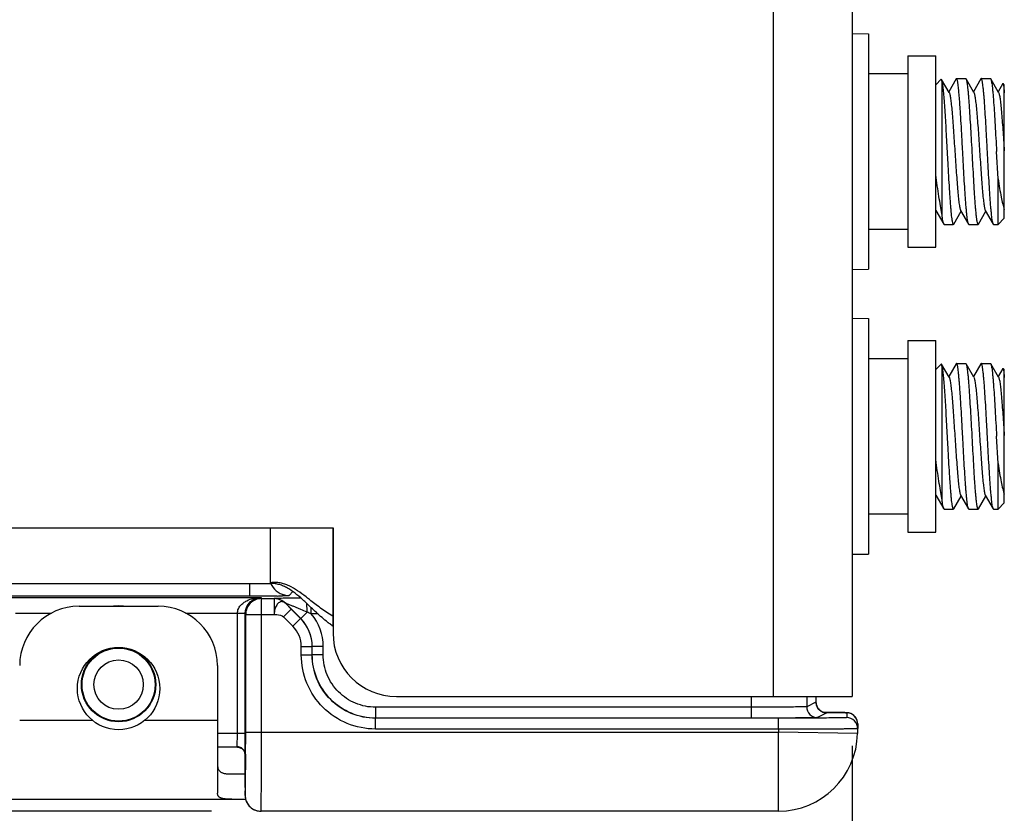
# Model space of a CAD drawing. Header units: inches. Extents: x 0 to 22, y 0 to 17.
# Tile 5 of 40: x 9.5 to 10.7, y 5.2 to 6.2. Entities that reach past the tile are written whole.
import ezdxf

# ---------------------------------------------------------------- set-up
doc = ezdxf.new("R2010")
doc.units = ezdxf.units.IN
doc.header["$LTSCALE"] = 1.21
doc.header["$MEASUREMENT"] = 0
doc.layers.get('0').update_dxf_attribs({"linetype": 'CONTINUOUS'})
for name, color, linetype in [('02___PRT_ALL_AXES', 7, 'CONTINUOUS'), ('03___PRT_ALL_CURVES', 7, 'CONTINUOUS'), ('DIMENSIONS', 7, 'CONTINUOUS'), ('FEATURES', 7, 'CONTINUOUS')]:
    doc.layers.add(name, color=color, linetype=linetype)
doc.styles.get("Standard").update_dxf_attribs({"font": 'txt', "width": 0.8})
doc.dimstyles.new('DIMSTYLE_2', dxfattribs={"dimtxt": 0.125, "dimasz": 0.18, "dimexe": 0.125, "dimexo": 0.0625, "dimgap": 0.0625, "dimtad": 0, "dimtih": 1, "dimtoh": 1, "dimzin": 4, "dimdsep": 46, "dimtxsty": 'STANDARD', "dimblk": '_FILLED', "dimblk1": '_FILLED', "dimblk2": '_FILLED', "dimcen": 0.09, "dimazin": 1, "dimtp": 0.01, "dimtm": 0.01, "dimtfac": 1, "dimtofl": 0, "dimtmove": 0, "dimatfit": 3, "dimldrblk": '_FILLED', "dimfxl": 1, "dimtolj": 1, "dimtzin": 4, "dimarcsym": 0})

# ---------------------------------------------------------------- blocks, each defined once
blk = doc.blocks.new('_FILLED')
at = {"color": 0, "linetype": 'BYBLOCK'}
blk.add_solid([(0, 0), (-1, 0.1736), (-1, -0.1736)], dxfattribs=at)
blk = doc.blocks.new('*D8')
at = {"layer": 'DIMENSIONS', "color": 2, "linetype": 'CONTINUOUS'}
for p, q in [((9.4078, 5.2756), (9.4078, 4.316)), ((10.5359, 5.2735), (10.5359, 4.316)), ((9.9718, 4.441), (9.0396, 4.441)), ((9.4078, 4.441), (9.9718, 4.441)), ((10.5359, 4.441), (9.9718, 4.441))]:
    blk.add_line(p, q, dxfattribs=at)
at = {"layer": 'DIMENSIONS', "color": 2, "linetype": 'CONTINUOUS', "xscale": 0.18, "yscale": 0.18, "zscale": 0.18, "rotation": 180}
blk.add_blockref('_FILLED', (9.4078, 4.441), dxfattribs=at)
at = {"layer": 'DIMENSIONS', "color": 2, "linetype": 'CONTINUOUS', "xscale": 0.18, "yscale": 0.18, "zscale": 0.18}
blk.add_blockref('_FILLED', (10.5359, 4.441), dxfattribs=at)
at = {"layer": 'DIMENSIONS', "color": 2, "linetype": 'CONTINUOUS', "insert": (8.9771, 4.5035), "char_height": 0.125, "width": 1.625, "attachment_point": 3, "line_spacing_factor": 0.9}
blk.add_mtext('2X 1.128{\\ftxt.shx;\\W1.000000;\\H0.125000; }[28.66]', dxfattribs=at)
blk = doc.blocks.new('*D9')
at = {"layer": 'DIMENSIONS', "color": 2, "linetype": 'CONTINUOUS'}
for p, q in [((7.5724, 6.2615), (6.5291, 6.2615)), ((6.6541, 6.2615), (6.6541, 5.8512)), ((6.6541, 5.191), (6.6541, 5.6012)), ((9.7263, 5.191), (6.5291, 5.191))]:
    blk.add_line(p, q, dxfattribs=at)
at = {"layer": 'DIMENSIONS', "color": 2, "linetype": 'CONTINUOUS', "xscale": 0.18, "yscale": 0.18, "zscale": 0.18}
for p, rotation in [((6.6541, 6.2615), 90), ((6.6541, 5.191), 270)]:
    blk.add_blockref('_FILLED', p, dxfattribs=dict(at, rotation=rotation))
at = {"layer": 'DIMENSIONS', "color": 2, "linetype": 'CONTINUOUS', "insert": (6.6541, 5.7887), "char_height": 0.125, "width": 1.325, "attachment_point": 2, "line_spacing_factor": 0.9}
blk.add_mtext('1.071{\\ftxt.shx;\\W1.000000;\\H0.125000; }[27.19]', dxfattribs=at)

msp = doc.modelspace()

# ---------------------------------------------------------------- linework, layer by layer
at = {"color": 3, "linetype": 'CONTINUOUS'}
for p, q in [((10.4359, 8.515), (10.4359, 5.336)), ((10.5359, 8.515), (10.5359, 5.336)), ((7.9059, 5.549), (9.8799, 5.549)), ((9.8009, 5.4798), (9.8009, 5.549)), ((9.8799, 5.549), (9.8799, 5.416)), ((7.9058, 5.479), (9.8009, 5.479)), ((9.9599, 5.336), (10.5359, 5.336))]:
    msp.add_line(p, q, dxfattribs=at)
at = {"color": 7, "linetype": 'CONTINUOUS'}
for p, q in [((10.5359, 6.1742), (10.5567, 6.1738)), ((10.5567, 6.1738), (10.5567, 5.8761)), ((10.6061, 6.146), (10.6416, 6.146)), ((10.6061, 6.146), (10.6061, 5.9039)), ((10.6416, 5.9039), (10.6416, 6.146)), ((10.5567, 6.1234), (10.6061, 6.1234)), ((10.6416, 6.1092), (10.6486, 6.1162)), ((10.6489, 6.1161), (10.6486, 6.1162)), ((10.6585, 6.0996), (10.6489, 6.1161)), ((10.6494, 6.1137), (10.6489, 6.1161)), ((10.6494, 6.1137), (10.6494, 5.9461)), ((10.6673, 6.1167), (10.6579, 6.1005)), ((10.6678, 6.1171), (10.6673, 6.1167)), ((10.6678, 6.1171), (10.6793, 6.1171)), ((10.6793, 6.1171), (10.6798, 6.1167)), ((10.6898, 6.0995), (10.6798, 6.1167)), ((10.6986, 6.1167), (10.6892, 6.1005)), ((10.699, 6.1171), (10.6985, 6.1167)), ((10.699, 6.1171), (10.7106, 6.1171)), ((10.7106, 6.1171), (10.711, 6.1167)), ((10.721, 6.0996), (10.711, 6.1167)), ((10.7263, 6.1107), (10.7204, 6.1005)), ((10.7263, 6.1107), (10.7266, 6.1108)), ((10.7282, 6.1092), (10.7266, 6.1108)), ((10.7282, 5.9407), (10.7282, 6.1092)), ((10.7203, 5.9905), (10.7184, 6.025)), ((10.7203, 5.9328), (10.7203, 5.9905)), ((10.6416, 5.9507), (10.6417, 5.9504)), ((10.6416, 5.9481), (10.6423, 5.9494)), ((10.6417, 5.9504), (10.6517, 5.9332)), ((10.6642, 5.9332), (10.6735, 5.9494)), ((10.673, 5.9504), (10.6829, 5.9332)), ((10.6954, 5.9332), (10.7048, 5.9494)), ((10.7042, 5.9504), (10.7142, 5.9332)), ((10.7282, 5.9407), (10.7203, 5.9328)), ((10.6061, 5.9265), (10.5567, 5.9265)), ((10.6521, 5.9328), (10.6517, 5.9332)), ((10.6522, 5.9328), (10.6637, 5.9328)), ((10.6637, 5.9328), (10.6642, 5.9332)), ((10.6834, 5.9328), (10.6829, 5.9332)), ((10.6834, 5.9328), (10.695, 5.9328)), ((10.695, 5.9328), (10.6954, 5.9332)), ((10.7146, 5.9328), (10.7142, 5.9332)), ((10.7147, 5.9328), (10.7203, 5.9328)), ((10.6061, 5.9039), (10.6416, 5.9039)), ((10.5359, 5.8757), (10.5567, 5.8761)), ((10.5359, 5.8142), (10.5567, 5.8138)), ((10.5567, 5.8138), (10.5567, 5.5161)), ((10.6061, 5.786), (10.6416, 5.786)), ((10.6061, 5.786), (10.6061, 5.5439)), ((10.6416, 5.5439), (10.6416, 5.786)), ((10.5567, 5.7634), (10.6061, 5.7634)), ((10.6416, 5.7492), (10.6486, 5.7562)), ((10.6489, 5.7561), (10.6486, 5.7562)), ((10.6585, 5.7396), (10.6489, 5.7561)), ((10.6494, 5.7537), (10.6489, 5.7561)), ((10.6494, 5.7537), (10.6494, 5.5861)), ((10.6673, 5.7567), (10.6579, 5.7405)), ((10.6678, 5.7571), (10.6673, 5.7567)), ((10.6678, 5.7571), (10.6793, 5.7571)), ((10.6793, 5.7571), (10.6798, 5.7567)), ((10.6898, 5.7395), (10.6798, 5.7567)), ((10.6986, 5.7567), (10.6892, 5.7405)), ((10.699, 5.7571), (10.6985, 5.7567)), ((10.699, 5.7571), (10.7106, 5.7571)), ((10.7106, 5.7571), (10.711, 5.7567)), ((10.721, 5.7396), (10.711, 5.7567)), ((10.7263, 5.7507), (10.7204, 5.7405)), ((10.7263, 5.7507), (10.7266, 5.7508)), ((10.7282, 5.7492), (10.7266, 5.7508)), ((10.7282, 5.5807), (10.7282, 5.7492)), ((10.7203, 5.6305), (10.7184, 5.665)), ((10.7203, 5.5728), (10.7203, 5.6305)), ((10.6416, 5.5907), (10.6417, 5.5904)), ((10.6416, 5.5881), (10.6423, 5.5894)), ((10.6417, 5.5904), (10.6517, 5.5732)), ((10.6642, 5.5732), (10.6735, 5.5894)), ((10.673, 5.5904), (10.6829, 5.5732)), ((10.6954, 5.5732), (10.7048, 5.5894)), ((10.7042, 5.5904), (10.7142, 5.5732)), ((10.7282, 5.5807), (10.7203, 5.5728)), ((10.6061, 5.5665), (10.5567, 5.5665)), ((10.6521, 5.5728), (10.6517, 5.5732)), ((10.6522, 5.5728), (10.6637, 5.5728)), ((10.6637, 5.5728), (10.6642, 5.5732)), ((10.6834, 5.5728), (10.6829, 5.5732)), ((10.6834, 5.5728), (10.695, 5.5728)), ((10.695, 5.5728), (10.6954, 5.5732)), ((10.7146, 5.5728), (10.7142, 5.5732)), ((10.7147, 5.5728), (10.7203, 5.5728)), ((10.6061, 5.5439), (10.6416, 5.5439)), ((10.5359, 5.5157), (10.5567, 5.5161)), ((9.7744, 5.479), (9.7744, 5.4627)), ((9.7744, 5.4627), (7.8916, 5.4627)), ((9.8092, 5.463), (9.7744, 5.4627)), ((9.8243, 5.4636), (9.8293, 5.4685)), ((9.4491, 5.4613), (9.7888, 5.4613)), ((9.7888, 5.4613), (9.7895, 5.4597)), ((9.7895, 5.4597), (9.8055, 5.4597)), ((9.7895, 5.291), (9.7895, 5.4597)), ((9.8092, 5.4593), (9.8055, 5.4597)), ((9.8055, 5.4597), (9.8055, 5.4397)), ((9.8055, 5.4597), (9.8055, 5.4597)), ((9.8197, 5.4538), (9.8195, 5.454)), ((9.839, 5.4345), (9.8197, 5.4539)), ((9.8197, 5.4539), (9.8197, 5.4538)), ((9.8197, 5.4538), (9.827, 5.4464)), ((9.4788, 5.4413), (9.5243, 5.4413)), ((9.6936, 5.4413), (9.759, 5.4413)), ((9.769, 5.4411), (9.759, 5.4413)), ((9.769, 5.4407), (9.759, 5.4407)), ((9.759, 5.289), (9.759, 5.4407)), ((9.769, 5.4407), (9.7695, 5.4397)), ((9.769, 5.289), (9.769, 5.4407)), ((9.7695, 5.4397), (9.8055, 5.4397)), ((9.7695, 5.291), (9.7695, 5.4397)), ((9.827, 5.4464), (9.8172, 5.4366)), ((9.8389, 5.4345), (9.827, 5.4464)), ((9.8472, 5.4426), (9.839, 5.4345)), ((9.8524, 5.4403), (9.8524, 5.448)), ((9.8609, 5.4403), (9.8524, 5.4403)), ((9.8292, 5.4247), (9.8172, 5.4366)), ((9.8292, 5.4247), (9.8389, 5.4345)), ((9.839, 5.4345), (9.8389, 5.4345)), ((9.8398, 5.3991), (9.8535, 5.3991)), ((9.8398, 5.3885), (9.8398, 5.3991)), ((9.8398, 5.3885), (9.8535, 5.3885)), ((9.8537, 5.3992), (9.8535, 5.3991)), ((9.8535, 5.3885), (9.8535, 5.3991)), ((9.8535, 5.3885), (9.8537, 5.3886)), ((9.8675, 5.3992), (9.8537, 5.3992)), ((9.8537, 5.3886), (9.8537, 5.3992)), ((9.8675, 5.3886), (9.8537, 5.3886)), ((9.8675, 5.3886), (9.8675, 5.3992)), ((10.4085, 5.336), (10.4085, 5.3086)), ((10.4785, 5.336), (10.4785, 5.3231)), ((10.4902, 5.3289), (10.4785, 5.3231)), ((10.4902, 5.336), (10.4902, 5.3289)), ((10.4902, 5.336), (10.4902, 5.329)), ((10.4902, 5.329), (10.4902, 5.3289)), ((10.4085, 5.3224), (9.9337, 5.3224)), ((9.9337, 5.3224), (9.9337, 5.3086)), ((10.504, 5.3152), (10.4923, 5.3093)), ((10.4998, 5.316), (10.5024, 5.3159)), ((10.5022, 5.3153), (10.504, 5.3152)), ((10.5024, 5.3159), (10.5037, 5.3159)), ((10.5291, 5.3154), (10.529, 5.3093)), ((10.4427, 5.3085), (9.9336, 5.3085)), ((9.9336, 5.2948), (9.9336, 5.3085)), ((10.4427, 5.2948), (10.4427, 5.3085)), ((10.4509, 5.3085), (10.4427, 5.3085)), ((10.4545, 5.3087), (10.4428, 5.3087)), ((10.5429, 5.3014), (10.5426, 5.2892)), ((9.769, 5.289), (9.7339, 5.289)), ((9.7588, 5.2724), (9.759, 5.289)), ((9.7688, 5.2627), (9.769, 5.289)), ((9.7695, 5.291), (10.4427, 5.291)), ((10.4427, 5.2948), (9.9336, 5.2948)), ((10.4427, 5.2948), (10.4427, 5.291)), ((10.5426, 5.2892), (10.4427, 5.291)), ((10.4427, 5.191), (10.4427, 5.291)), ((9.7592, 5.272), (9.7339, 5.272)), ((9.7688, 5.221), (9.7688, 5.2627)), ((9.7688, 5.2626), (9.7688, 5.2627)), ((9.7692, 5.223), (9.7695, 5.2626)), ((9.7695, 5.2626), (9.7695, 5.2631)), ((9.7688, 5.211), (9.7692, 5.223)), ((9.7688, 5.221), (9.7688, 5.2209)), ((9.7688, 5.221), (9.7688, 5.2113)), ((9.7688, 5.2209), (9.7688, 5.2131)), ((9.7688, 5.2113), (9.7688, 5.211)), ((9.7869, 5.1911), (9.7888, 5.191)), ((10.4427, 5.191), (9.7888, 5.191))]:
    msp.add_line(p, q, dxfattribs=at)
for points in [[(10.5005, 5.3156), (10.4985, 5.3163), (10.4962, 5.3176), (10.494, 5.3195), (10.4922, 5.3219), (10.4909, 5.3247), (10.4903, 5.328), (10.4902, 5.329)], [(10.5216, 5.3157), (10.5198, 5.3157), (10.5178, 5.3158), (10.5156, 5.3158), (10.5131, 5.3158), (10.5103, 5.3159), (10.5073, 5.3159), (10.5041, 5.3159), (10.4996, 5.316)], [(10.5023, 5.3153), (10.5024, 5.3153), (10.5023, 5.3153), (10.5018, 5.3154), (10.5005, 5.3156)], [(10.5258, 5.3156), (10.5245, 5.3156), (10.5232, 5.3157), (10.5216, 5.3157)], [(10.5349, 5.3141), (10.5323, 5.315), (10.5307, 5.3153), (10.5299, 5.3154), (10.5292, 5.3155), (10.5285, 5.3155), (10.5277, 5.3155), (10.5268, 5.3156), (10.5258, 5.3156)], [(10.5429, 5.3014), (10.5424, 5.305), (10.5407, 5.3091), (10.538, 5.3121), (10.5349, 5.3141)], [(9.7592, 5.272), (9.7614, 5.2717), (9.7645, 5.2704), (9.7671, 5.2679), (9.7685, 5.2648), (9.7688, 5.2626)], [(9.7685, 5.2648), (9.7685, 5.2648), (9.7688, 5.2626)], [(9.7688, 5.2131), (9.7688, 5.2118), (9.7688, 5.2109), (9.7689, 5.2098), (9.769, 5.2086), (9.7692, 5.2074), (9.7694, 5.2062), (9.7698, 5.2049), (9.7703, 5.2036)], [(9.7703, 5.2036), (9.7708, 5.2023), (9.7715, 5.201), (9.7723, 5.1998), (9.7731, 5.1986), (9.7741, 5.1975), (9.7751, 5.1964), (9.7763, 5.1954), (9.7776, 5.1944), (9.7789, 5.1936), (9.7804, 5.1928), (9.7819, 5.1922), (9.7835, 5.1917), (9.7852, 5.1913), (9.787, 5.191), (9.7888, 5.191)]]:
    msp.add_lwpolyline(points, dxfattribs=at)
for radius in [0.047, 0.0462, 0.0312]:
    msp.add_circle((9.6089, 5.351), radius, dxfattribs=at)
for centre, radius, start, end in [((9.8244, 5.4886), 0.0251, 203.1697, 215.9905), ((9.8244, 5.4886), 0.025, 216.0025, 269.9802), ((9.7979, 6.1626), 0.6997, 270.924, 271.4767), ((9.6089, 5.3934), 0.057, 83.8513, 96.5501), ((9.8055, 5.4396), 0.0201, 76.0183, 89.9551), ((9.789, 5.4407), 0.03, 179.0082, 180.0006), ((9.2237, 4.035), 1.5395, 65.8972, 66.1104), ((9.8037, 5.3992), 0.0638, 0.0001, 40.1891), ((9.8036, 5.3991), 0.05, 0.0019, 44.9981), ((9.8037, 5.3992), 0.05, 359.9976, 45.0024), ((9.8036, 5.3991), 0.0362, 0.0025, 44.9975), ((10.4923, 5.3231), 0.0138, 180.007, 269.986), ((10.5038, 5.3289), 0.0136, 200.7172, 204.9499), ((10.5041, 5.329), 0.0139, 205.0226, 224.1509), ((10.5039, 5.3289), 0.0137, 224.215, 226.8166), ((10.5039, 5.3288), 0.0136, 246.8537, 248.7874), ((10.5292, 5.3018), 0.0136, 66.6558, 68.4277), ((10.529, 5.2955), 0.0138, 359.0011, 90.001), ((10.5291, 5.3017), 0.0137, 40.7729, 46.5783), ((10.529, 5.3016), 0.0139, 26.0729, 40.7488), ((10.5292, 5.3017), 0.0137, 18.5434, 26.0324), ((1.256, 5.2904), 8.5135, 359.81626, 0.00386), ((10.4427, 5.291), 0.1, 270, 359), ((9.7588, 5.2623), 0.0101, 80.0032, 89.8308), ((9.789, 5.211), 0.0201, 180.0564, 197.9164), ((9.7889, 5.211), 0.0201, 198.0219, 215.7184), ((9.7889, 5.2111), 0.0201, 215.8279, 233.6696), ((9.7889, 5.2111), 0.0201, 233.7799, 251.6298), ((9.7889, 5.2111), 0.0201, 251.7401, 269.9402)]:
    msp.add_arc(centre, radius, start, end, dxfattribs=at)
at = {"color": 3, "linetype": 'CONTINUOUS'}
for centre, radius, start, end in [((9.642, 5.2408), 0.2952, 47.2843, 47.5127), ((9.5323, 5.1226), 0.4565, 46.6128, 47.2287), ((9.5249, 5.0491), 0.5228, 51.8872, 52.1356), ((9.0824, 4.4857), 1.2393, 51.7154, 51.8689), ((9.9437, 5.5508), 0.1301, 240.3984, 240.6362), ((9.972, 5.5585), 0.1622, 232.5975, 232.728), ((9.9692, 5.5549), 0.1576, 232.7247, 233.571), ((9.9621, 5.5451), 0.1455, 233.5503, 235.6379), ((9.9599, 5.416), 0.08, 180, 270)]:
    msp.add_arc(centre, radius, start, end, dxfattribs=at)
at = {"color": 7, "linetype": 'CONTINUOUS'}
for points, knots in [([(10.6494, 6.1137), (10.6496, 6.1129), (10.6499, 6.1112), (10.6505, 6.107), (10.6511, 6.1005), (10.6519, 6.0912), (10.6527, 6.0801), (10.6535, 6.0677), (10.6543, 6.0541), (10.6551, 6.0397), (10.6556, 6.0299), (10.6559, 6.025)], [0, 0, 0, 0, 0.026292, 0.058899, 0.142231, 0.247934, 0.373285, 0.515024, 0.669455, 0.832531, 1, 1, 1, 1]), ([(10.6756, 6.025), (10.6753, 6.031), (10.6746, 6.0427), (10.6737, 6.0598), (10.6729, 6.0733), (10.6722, 6.0832), (10.6717, 6.0899), (10.6712, 6.096), (10.6707, 6.1013), (10.6703, 6.106), (10.6698, 6.1093), (10.6695, 6.1116), (10.6693, 6.1131), (10.669, 6.1143), (10.6688, 6.1153), (10.6685, 6.116), (10.6683, 6.1165), (10.6681, 6.1168), (10.668, 6.117), (10.6679, 6.1171), (10.6678, 6.1171)], [0, 0, 0, 0, 0.194041, 0.380635, 0.552657, 0.631114, 0.703522, 0.769185, 0.827483, 0.877865, 0.919865, 0.937605, 0.95312, 0.966384, 0.977385, 0.986125, 0.992645, 0.995116, 0.997108, 1, 1, 1, 1]), ([(10.6798, 6.1167), (10.6799, 6.1165), (10.6801, 6.1161), (10.6804, 6.1151), (10.6808, 6.1133), (10.6812, 6.1106), (10.6817, 6.1071), (10.6821, 6.103), (10.6826, 6.0982), (10.683, 6.0928), (10.6837, 6.0844), (10.6844, 6.0728), (10.6853, 6.0578), (10.6862, 6.0417), (10.6869, 6.0306), (10.6872, 6.025)], [0, 0, 0, 0, 0.005971, 0.013907, 0.035799, 0.065709, 0.103454, 0.148752, 0.201233, 0.260467, 0.325956, 0.473447, 0.638746, 0.816259, 1, 1, 1, 1]), ([(10.7068, 6.025), (10.7065, 6.031), (10.7059, 6.0427), (10.7049, 6.0598), (10.7041, 6.0733), (10.7034, 6.0832), (10.703, 6.0899), (10.7025, 6.096), (10.702, 6.1013), (10.7015, 6.106), (10.7011, 6.1093), (10.7007, 6.1116), (10.7005, 6.1131), (10.7003, 6.1143), (10.7, 6.1153), (10.6998, 6.116), (10.6996, 6.1165), (10.6994, 6.1168), (10.6993, 6.117), (10.6991, 6.1171), (10.699, 6.1171)], [0, 0, 0, 0, 0.19404, 0.380633, 0.552655, 0.631113, 0.703521, 0.769183, 0.82748, 0.877862, 0.919863, 0.937604, 0.95312, 0.966384, 0.977384, 0.986125, 0.992645, 0.995116, 0.997108, 1, 1, 1, 1]), ([(10.711, 6.1167), (10.7111, 6.1165), (10.7113, 6.1162), (10.7116, 6.1151), (10.712, 6.1134), (10.7125, 6.1107), (10.7129, 6.1072), (10.7134, 6.1031), (10.7138, 6.0983), (10.7143, 6.0929), (10.7149, 6.0845), (10.7157, 6.0729), (10.7166, 6.0579), (10.7175, 6.0417), (10.7181, 6.0306), (10.7184, 6.025)], [0, 0, 0, 0, 0.005842, 0.01365, 0.035312, 0.065029, 0.102622, 0.147808, 0.200219, 0.259422, 0.32492, 0.472534, 0.638069, 0.815898, 1, 1, 1, 1]), ([(10.7266, 6.1108), (10.7267, 6.1107), (10.7267, 6.1106), (10.7269, 6.1103), (10.727, 6.1096), (10.7272, 6.1086), (10.7274, 6.1073), (10.7276, 6.1057), (10.7279, 6.103), (10.7281, 6.1007), (10.7282, 6.0992)], [0, 0, 0, 0, 0.014036, 0.034138, 0.093796, 0.180038, 0.292837, 0.431757, 0.59628, 1, 1, 1, 1]), ([(10.6585, 6.0996), (10.6587, 6.0992), (10.659, 6.0983), (10.6594, 6.0966), (10.6599, 6.0943), (10.6603, 6.0915), (10.6608, 6.0881), (10.6614, 6.0825), (10.6622, 6.0744), (10.6631, 6.0636), (10.664, 6.0515), (10.6648, 6.0384), (10.6657, 6.025), (10.6666, 6.0115), (10.6675, 5.9985), (10.6684, 5.9864), (10.6693, 5.9755), (10.6701, 5.9674), (10.6707, 5.9619), (10.6711, 5.9585), (10.6716, 5.9556), (10.672, 5.9533), (10.6724, 5.9518), (10.6727, 5.9509), (10.6729, 5.9505), (10.673, 5.9504)], [0, 0, 0, 0, 0.007783, 0.019416, 0.034909, 0.054183, 0.077114, 0.103532, 0.16591, 0.239249, 0.321185, 0.409033, 0.49987, 0.590714, 0.678555, 0.760516, 0.83392, 0.896299, 0.922708, 0.945659, 0.964979, 0.980528, 0.992202, 0.996578, 1, 1, 1, 1]), ([(10.6898, 6.0995), (10.6899, 6.0992), (10.6903, 6.0983), (10.6907, 6.0965), (10.6912, 6.0942), (10.6916, 6.0914), (10.692, 6.088), (10.6927, 6.0824), (10.6935, 6.0743), (10.6943, 6.0635), (10.6952, 6.0514), (10.6961, 6.0384), (10.697, 6.0249), (10.6979, 6.0115), (10.6988, 5.9985), (10.6997, 5.9864), (10.7005, 5.9756), (10.7013, 5.9675), (10.7019, 5.9619), (10.7024, 5.9585), (10.7028, 5.9557), (10.7033, 5.9534), (10.7037, 5.9517), (10.704, 5.9507), (10.7042, 5.9504)], [0, 0, 0, 0, 0.007907, 0.019659, 0.035278, 0.054667, 0.07768, 0.104134, 0.16652, 0.239869, 0.321748, 0.409463, 0.500159, 0.590848, 0.678562, 0.760415, 0.833692, 0.896062, 0.922516, 0.945511, 0.964851, 0.980406, 0.992114, 1, 1, 1, 1]), ([(10.721, 6.0996), (10.7212, 6.0992), (10.7215, 6.0983), (10.7219, 6.0967), (10.7224, 6.0944), (10.7228, 6.0916), (10.7233, 6.0882), (10.7239, 6.0828), (10.7246, 6.0748), (10.7255, 6.0641), (10.7264, 6.0521), (10.7273, 6.0392), (10.7279, 6.0304), (10.7282, 6.0259)], [0, 0, 0, 0, 0.015595, 0.038864, 0.069822, 0.108311, 0.154079, 0.206809, 0.331387, 0.477955, 0.641827, 0.817762, 1, 1, 1, 1]), ([(10.6559, 6.025), (10.6562, 6.019), (10.6569, 6.0072), (10.6578, 5.9902), (10.6586, 5.9767), (10.6593, 5.9667), (10.6598, 5.96), (10.6603, 5.954), (10.6607, 5.9486), (10.6612, 5.944), (10.6616, 5.9406), (10.662, 5.9383), (10.6622, 5.9369), (10.6625, 5.9357), (10.6627, 5.9347), (10.6629, 5.9339), (10.6632, 5.9334), (10.6633, 5.9331), (10.6635, 5.9329), (10.6636, 5.9328), (10.6637, 5.9328)], [0, 0, 0, 0, 0.19404, 0.380633, 0.552655, 0.631113, 0.703521, 0.769184, 0.82748, 0.877863, 0.919863, 0.937604, 0.95312, 0.966384, 0.977384, 0.986125, 0.992646, 0.995116, 0.997108, 1, 1, 1, 1]), ([(10.6829, 5.9332), (10.6828, 5.9334), (10.6827, 5.9338), (10.6823, 5.9348), (10.682, 5.9366), (10.6815, 5.9393), (10.6811, 5.9427), (10.6806, 5.9469), (10.6802, 5.9517), (10.6797, 5.9571), (10.6791, 5.9654), (10.6783, 5.977), (10.6774, 5.9921), (10.6765, 6.0082), (10.6759, 6.0193), (10.6756, 6.025)], [0, 0, 0, 0, 0.005877, 0.013719, 0.035443, 0.065213, 0.102846, 0.148063, 0.200493, 0.259706, 0.325202, 0.472783, 0.638254, 0.815997, 1, 1, 1, 1]), ([(10.6872, 6.025), (10.6875, 6.019), (10.6881, 6.0072), (10.6891, 5.9902), (10.6899, 5.9767), (10.6905, 5.9667), (10.691, 5.96), (10.6915, 5.954), (10.692, 5.9486), (10.6925, 5.944), (10.6929, 5.9406), (10.6932, 5.9383), (10.6935, 5.9369), (10.6937, 5.9357), (10.694, 5.9347), (10.6942, 5.9339), (10.6944, 5.9334), (10.6946, 5.9331), (10.6947, 5.9329), (10.6949, 5.9328), (10.695, 5.9328)], [0, 0, 0, 0, 0.194039, 0.380631, 0.552654, 0.631111, 0.70352, 0.769183, 0.82748, 0.877862, 0.919863, 0.937604, 0.95312, 0.966384, 0.977384, 0.986125, 0.992645, 0.995116, 0.997108, 1, 1, 1, 1]), ([(10.7142, 5.9332), (10.7141, 5.9334), (10.7139, 5.9338), (10.7136, 5.9348), (10.7132, 5.9366), (10.7128, 5.9393), (10.7123, 5.9428), (10.7119, 5.9469), (10.7114, 5.9517), (10.7109, 5.9571), (10.7103, 5.9655), (10.7095, 5.9771), (10.7086, 5.9921), (10.7077, 6.0082), (10.7071, 6.0193), (10.7068, 6.025)], [0, 0, 0, 0, 0.005941, 0.013847, 0.035684, 0.065549, 0.103258, 0.148528, 0.200992, 0.260217, 0.325707, 0.473228, 0.638584, 0.816172, 1, 1, 1, 1]), ([(10.6494, 5.9461), (10.6488, 5.9495), (10.6474, 5.9568), (10.6447, 5.9732), (10.6429, 5.9863), (10.6416, 5.9954)], [0, 0, 0, 0, 0.207067, 0.446894, 1, 1, 1, 1]), ([(10.7203, 5.9905), (10.7209, 5.9864), (10.7221, 5.9786), (10.724, 5.968), (10.7257, 5.9602), (10.7271, 5.955), (10.7278, 5.9528), (10.7282, 5.9518)], [0, 0, 0, 0, 0.315546, 0.59259, 0.823, 0.918536, 1, 1, 1, 1]), ([(10.6517, 5.9332), (10.6516, 5.9334), (10.6514, 5.9339), (10.6511, 5.9349), (10.6508, 5.9361), (10.6504, 5.9382), (10.6499, 5.9416), (10.6496, 5.9445), (10.6494, 5.9461)], [0, 0, 0, 0, 0.052511, 0.125638, 0.219783, 0.334956, 0.627502, 1, 1, 1, 1]), ([(10.6494, 5.7537), (10.6496, 5.7529), (10.6499, 5.7512), (10.6505, 5.747), (10.6511, 5.7405), (10.6519, 5.7312), (10.6527, 5.7201), (10.6535, 5.7077), (10.6543, 5.6941), (10.6551, 5.6797), (10.6556, 5.6699), (10.6559, 5.665)], [0, 0, 0, 0, 0.026292, 0.058899, 0.142231, 0.247934, 0.373285, 0.515024, 0.669455, 0.832531, 1, 1, 1, 1]), ([(10.6756, 5.665), (10.6753, 5.671), (10.6746, 5.6827), (10.6737, 5.6998), (10.6729, 5.7133), (10.6722, 5.7232), (10.6717, 5.7299), (10.6712, 5.736), (10.6707, 5.7413), (10.6703, 5.746), (10.6698, 5.7493), (10.6695, 5.7516), (10.6693, 5.7531), (10.669, 5.7543), (10.6688, 5.7553), (10.6685, 5.756), (10.6683, 5.7565), (10.6681, 5.7568), (10.668, 5.757), (10.6679, 5.7571), (10.6678, 5.7571)], [0, 0, 0, 0, 0.194041, 0.380635, 0.552657, 0.631114, 0.703522, 0.769185, 0.827483, 0.877865, 0.919865, 0.937605, 0.95312, 0.966384, 0.977385, 0.986125, 0.992645, 0.995116, 0.997108, 1, 1, 1, 1]), ([(10.6798, 5.7567), (10.6799, 5.7565), (10.6801, 5.7561), (10.6804, 5.7551), (10.6808, 5.7533), (10.6812, 5.7506), (10.6817, 5.7471), (10.6821, 5.743), (10.6826, 5.7382), (10.683, 5.7328), (10.6837, 5.7244), (10.6844, 5.7128), (10.6853, 5.6978), (10.6862, 5.6817), (10.6869, 5.6706), (10.6872, 5.665)], [0, 0, 0, 0, 0.005971, 0.013907, 0.035799, 0.065709, 0.103454, 0.148752, 0.201233, 0.260467, 0.325956, 0.473447, 0.638746, 0.816259, 1, 1, 1, 1]), ([(10.7068, 5.665), (10.7065, 5.671), (10.7059, 5.6827), (10.7049, 5.6998), (10.7041, 5.7133), (10.7034, 5.7232), (10.703, 5.7299), (10.7025, 5.736), (10.702, 5.7413), (10.7015, 5.746), (10.7011, 5.7493), (10.7007, 5.7516), (10.7005, 5.7531), (10.7003, 5.7543), (10.7, 5.7553), (10.6998, 5.756), (10.6996, 5.7565), (10.6994, 5.7568), (10.6993, 5.757), (10.6991, 5.7571), (10.699, 5.7571)], [0, 0, 0, 0, 0.19404, 0.380633, 0.552655, 0.631113, 0.703521, 0.769183, 0.82748, 0.877862, 0.919863, 0.937604, 0.95312, 0.966384, 0.977384, 0.986125, 0.992645, 0.995116, 0.997108, 1, 1, 1, 1]), ([(10.711, 5.7567), (10.7111, 5.7565), (10.7113, 5.7562), (10.7116, 5.7551), (10.712, 5.7534), (10.7125, 5.7507), (10.7129, 5.7472), (10.7134, 5.7431), (10.7138, 5.7383), (10.7143, 5.7329), (10.7149, 5.7245), (10.7157, 5.7129), (10.7166, 5.6979), (10.7175, 5.6817), (10.7181, 5.6706), (10.7184, 5.665)], [0, 0, 0, 0, 0.005842, 0.01365, 0.035312, 0.065029, 0.102622, 0.147808, 0.200219, 0.259422, 0.32492, 0.472534, 0.638069, 0.815898, 1, 1, 1, 1]), ([(10.7266, 5.7508), (10.7267, 5.7507), (10.7267, 5.7506), (10.7269, 5.7503), (10.727, 5.7496), (10.7272, 5.7486), (10.7274, 5.7473), (10.7276, 5.7457), (10.7279, 5.743), (10.7281, 5.7407), (10.7282, 5.7392)], [0, 0, 0, 0, 0.014036, 0.034138, 0.093796, 0.180038, 0.292837, 0.431757, 0.59628, 1, 1, 1, 1]), ([(10.6585, 5.7396), (10.6587, 5.7392), (10.659, 5.7383), (10.6594, 5.7366), (10.6599, 5.7343), (10.6603, 5.7315), (10.6608, 5.7281), (10.6614, 5.7225), (10.6622, 5.7144), (10.6631, 5.7036), (10.664, 5.6915), (10.6648, 5.6784), (10.6657, 5.665), (10.6666, 5.6515), (10.6675, 5.6385), (10.6684, 5.6264), (10.6693, 5.6155), (10.6701, 5.6074), (10.6707, 5.6019), (10.6711, 5.5985), (10.6716, 5.5956), (10.672, 5.5933), (10.6724, 5.5918), (10.6727, 5.5909), (10.6729, 5.5905), (10.673, 5.5904)], [0, 0, 0, 0, 0.007783, 0.019416, 0.034909, 0.054183, 0.077114, 0.103532, 0.16591, 0.239249, 0.321185, 0.409033, 0.49987, 0.590714, 0.678555, 0.760516, 0.83392, 0.896299, 0.922708, 0.945659, 0.964979, 0.980528, 0.992202, 0.996578, 1, 1, 1, 1]), ([(10.6898, 5.7395), (10.6899, 5.7392), (10.6903, 5.7383), (10.6907, 5.7365), (10.6912, 5.7342), (10.6916, 5.7314), (10.692, 5.728), (10.6927, 5.7224), (10.6935, 5.7143), (10.6943, 5.7035), (10.6952, 5.6914), (10.6961, 5.6784), (10.697, 5.6649), (10.6979, 5.6515), (10.6988, 5.6385), (10.6997, 5.6264), (10.7005, 5.6156), (10.7013, 5.6075), (10.7019, 5.6019), (10.7024, 5.5985), (10.7028, 5.5957), (10.7033, 5.5934), (10.7037, 5.5917), (10.704, 5.5907), (10.7042, 5.5904)], [0, 0, 0, 0, 0.007907, 0.019659, 0.035278, 0.054667, 0.07768, 0.104134, 0.16652, 0.239869, 0.321748, 0.409463, 0.500159, 0.590848, 0.678562, 0.760415, 0.833692, 0.896062, 0.922516, 0.945511, 0.964851, 0.980406, 0.992114, 1, 1, 1, 1]), ([(10.721, 5.7396), (10.7212, 5.7392), (10.7215, 5.7383), (10.7219, 5.7367), (10.7224, 5.7344), (10.7228, 5.7316), (10.7233, 5.7282), (10.7239, 5.7228), (10.7246, 5.7148), (10.7255, 5.7041), (10.7264, 5.6921), (10.7273, 5.6792), (10.7279, 5.6704), (10.7282, 5.6659)], [0, 0, 0, 0, 0.015595, 0.038864, 0.069822, 0.108311, 0.154079, 0.206809, 0.331387, 0.477955, 0.641827, 0.817762, 1, 1, 1, 1]), ([(10.6559, 5.665), (10.6562, 5.659), (10.6569, 5.6472), (10.6578, 5.6302), (10.6586, 5.6167), (10.6593, 5.6067), (10.6598, 5.6), (10.6603, 5.594), (10.6607, 5.5886), (10.6612, 5.584), (10.6616, 5.5806), (10.662, 5.5783), (10.6622, 5.5769), (10.6625, 5.5757), (10.6627, 5.5747), (10.6629, 5.5739), (10.6632, 5.5734), (10.6633, 5.5731), (10.6635, 5.5729), (10.6636, 5.5728), (10.6637, 5.5728)], [0, 0, 0, 0, 0.19404, 0.380633, 0.552655, 0.631113, 0.703521, 0.769184, 0.82748, 0.877863, 0.919863, 0.937604, 0.95312, 0.966384, 0.977384, 0.986125, 0.992646, 0.995116, 0.997108, 1, 1, 1, 1]), ([(10.6829, 5.5732), (10.6828, 5.5734), (10.6827, 5.5738), (10.6823, 5.5748), (10.682, 5.5766), (10.6815, 5.5793), (10.6811, 5.5827), (10.6806, 5.5869), (10.6802, 5.5917), (10.6797, 5.5971), (10.6791, 5.6054), (10.6783, 5.617), (10.6774, 5.6321), (10.6765, 5.6482), (10.6759, 5.6593), (10.6756, 5.665)], [0, 0, 0, 0, 0.005877, 0.013719, 0.035443, 0.065213, 0.102846, 0.148063, 0.200493, 0.259706, 0.325202, 0.472783, 0.638254, 0.815997, 1, 1, 1, 1]), ([(10.6872, 5.665), (10.6875, 5.659), (10.6881, 5.6472), (10.6891, 5.6302), (10.6899, 5.6167), (10.6905, 5.6067), (10.691, 5.6), (10.6915, 5.594), (10.692, 5.5886), (10.6925, 5.584), (10.6929, 5.5806), (10.6932, 5.5783), (10.6935, 5.5769), (10.6937, 5.5757), (10.694, 5.5747), (10.6942, 5.5739), (10.6944, 5.5734), (10.6946, 5.5731), (10.6947, 5.5729), (10.6949, 5.5728), (10.695, 5.5728)], [0, 0, 0, 0, 0.194039, 0.380631, 0.552654, 0.631111, 0.70352, 0.769183, 0.82748, 0.877862, 0.919863, 0.937604, 0.95312, 0.966384, 0.977384, 0.986125, 0.992645, 0.995116, 0.997108, 1, 1, 1, 1]), ([(10.7142, 5.5732), (10.7141, 5.5734), (10.7139, 5.5738), (10.7136, 5.5748), (10.7132, 5.5766), (10.7128, 5.5793), (10.7123, 5.5828), (10.7119, 5.5869), (10.7114, 5.5917), (10.7109, 5.5971), (10.7103, 5.6055), (10.7095, 5.6171), (10.7086, 5.6321), (10.7077, 5.6482), (10.7071, 5.6593), (10.7068, 5.665)], [0, 0, 0, 0, 0.005941, 0.013847, 0.035684, 0.065549, 0.103258, 0.148528, 0.200992, 0.260217, 0.325707, 0.473228, 0.638584, 0.816172, 1, 1, 1, 1]), ([(10.6494, 5.5861), (10.6488, 5.5895), (10.6474, 5.5968), (10.6447, 5.6132), (10.6429, 5.6263), (10.6416, 5.6354)], [0, 0, 0, 0, 0.207067, 0.446894, 1, 1, 1, 1]), ([(10.7203, 5.6305), (10.7209, 5.6264), (10.7221, 5.6186), (10.724, 5.608), (10.7257, 5.6002), (10.7271, 5.595), (10.7278, 5.5928), (10.7282, 5.5918)], [0, 0, 0, 0, 0.315546, 0.59259, 0.823, 0.918536, 1, 1, 1, 1]), ([(10.6517, 5.5732), (10.6516, 5.5734), (10.6514, 5.5739), (10.6511, 5.5749), (10.6508, 5.5761), (10.6504, 5.5782), (10.6499, 5.5816), (10.6496, 5.5845), (10.6494, 5.5861)], [0, 0, 0, 0, 0.052511, 0.125638, 0.219783, 0.334956, 0.627502, 1, 1, 1, 1]), ([(9.8243, 5.4636), (9.8243, 5.4635), (9.8241, 5.4635), (9.8236, 5.4634), (9.8229, 5.4634), (9.8215, 5.4633), (9.8192, 5.4632), (9.8171, 5.4631), (9.8159, 5.4631)], [0, 0, 0, 0, 0.02366, 0.076732, 0.15946, 0.271514, 0.58131, 1, 1, 1, 1]), ([(9.759, 5.4413), (9.7591, 5.4431), (9.7599, 5.4467), (9.7628, 5.4511), (9.7666, 5.4545), (9.772, 5.4579), (9.7795, 5.4605), (9.7857, 5.4612), (9.7887, 5.4613)], [0, 0, 0, 0, 0.13989, 0.273569, 0.401252, 0.524809, 0.764492, 1, 1, 1, 1]), ([(9.769, 5.4407), (9.769, 5.4426), (9.7695, 5.446), (9.7718, 5.4517), (9.7761, 5.4569), (9.7823, 5.4604), (9.7867, 5.4612), (9.7888, 5.4613)], [0, 0, 0, 0, 0.174317, 0.33001, 0.585747, 0.801233, 1, 1, 1, 1]), ([(9.7895, 5.4597), (9.7869, 5.4597), (9.7817, 5.4587), (9.775, 5.4542), (9.7706, 5.4476), (9.7695, 5.4423), (9.7695, 5.4397)], [0, 0, 0, 0, 0.250039, 0.500019, 0.749987, 1, 1, 1, 1]), ([(9.8391, 5.4603), (9.8371, 5.4603), (9.8332, 5.4603), (9.8274, 5.4602), (9.8219, 5.4602), (9.8169, 5.4601), (9.8131, 5.46), (9.8105, 5.46), (9.8088, 5.4599), (9.8075, 5.4599), (9.8066, 5.4599), (9.8061, 5.4598), (9.8058, 5.4598), (9.8056, 5.4598), (9.8056, 5.4597), (9.8055, 5.4597)], [0, 0, 0, 0, 0.179256, 0.352347, 0.516369, 0.667243, 0.799216, 0.855799, 0.904612, 0.944499, 0.974308, 0.98509, 0.992999, 0.997969, 1, 1, 1, 1]), ([(9.8088, 5.4516), (9.8077, 5.45), (9.8061, 5.4461), (9.8055, 5.4419), (9.8055, 5.4397)], [0, 0, 0, 0, 0.471809, 1, 1, 1, 1]), ([(9.816, 5.4558), (9.8154, 5.4559), (9.814, 5.4559), (9.8112, 5.4547), (9.8096, 5.453), (9.8088, 5.4516)], [0, 0, 0, 0, 0.227085, 0.457718, 1, 1, 1, 1]), ([(9.8197, 5.4538), (9.8194, 5.4541), (9.8184, 5.4549), (9.8171, 5.4556), (9.816, 5.4558)], [0, 0, 0, 0, 0.224674, 1, 1, 1, 1]), ([(9.8472, 5.4426), (9.8445, 5.4437), (9.8406, 5.4454), (9.8353, 5.4476), (9.8315, 5.4492), (9.8284, 5.4505), (9.8259, 5.4514), (9.8242, 5.4521), (9.8226, 5.4528), (9.8214, 5.4533), (9.8206, 5.4536), (9.8201, 5.4538), (9.8199, 5.4538), (9.8197, 5.4539), (9.8197, 5.4539)], [0, 0, 0, 0, 0.289594, 0.432556, 0.573199, 0.709816, 0.775531, 0.838514, 0.897016, 0.94826, 0.969224, 0.985633, 0.996308, 1, 1, 1, 1]), ([(9.8472, 5.4426), (9.8472, 5.4436), (9.8471, 5.4474), (9.8469, 5.4511), (9.8466, 5.4537)], [0, 0, 0, 0, 0.272538, 1, 1, 1, 1]), ([(9.8055, 5.4397), (9.8066, 5.4397), (9.8106, 5.4395), (9.8151, 5.4388), (9.8172, 5.4366)], [0, 0, 0, 0, 0.260669, 1, 1, 1, 1]), ([(9.9336, 5.2948), (9.9214, 5.2948), (9.8967, 5.2996), (9.8655, 5.3205), (9.8447, 5.3517), (9.8398, 5.3763), (9.8398, 5.3885)], [0, 0, 0, 0, 0.249965, 0.499994, 0.750026, 1, 1, 1, 1]), ([(9.9336, 5.3085), (9.9231, 5.3085), (9.9021, 5.3127), (9.8755, 5.3305), (9.8577, 5.3571), (9.8535, 5.3781), (9.8535, 5.3885)], [0, 0, 0, 0, 0.249965, 0.499994, 0.750026, 1, 1, 1, 1]), ([(9.9337, 5.3086), (9.9233, 5.3086), (9.9022, 5.3128), (9.8757, 5.3306), (9.8579, 5.3572), (9.8537, 5.3782), (9.8537, 5.3886)], [0, 0, 0, 0, 0.249952, 0.499994, 0.750038, 1, 1, 1, 1]), ([(9.9337, 5.3224), (9.9251, 5.3224), (9.9077, 5.3258), (9.8856, 5.3406), (9.8709, 5.3626), (9.8675, 5.38), (9.8675, 5.3886)], [0, 0, 0, 0, 0.249952, 0.499994, 0.750038, 1, 1, 1, 1]), ([(10.4785, 5.3231), (10.4784, 5.323), (10.4778, 5.323), (10.4768, 5.3229), (10.475, 5.3229), (10.4726, 5.3228), (10.4697, 5.3228), (10.4646, 5.3227), (10.457, 5.3226), (10.4465, 5.3225), (10.4347, 5.3224), (10.4219, 5.3224), (10.413, 5.3224), (10.4085, 5.3224)], [0, 0, 0, 0, 0.006474, 0.022253, 0.047226, 0.081166, 0.123762, 0.174613, 0.299092, 0.449922, 0.621419, 0.807112, 1, 1, 1, 1]), ([(10.5037, 5.3159), (10.5056, 5.3159), (10.5092, 5.3159), (10.5143, 5.3158), (10.5186, 5.3158), (10.5222, 5.3157), (10.5248, 5.3156), (10.5264, 5.3156), (10.5274, 5.3155), (10.5281, 5.3155), (10.5286, 5.3155), (10.5289, 5.3154), (10.5291, 5.3154), (10.5291, 5.3154)], [0, 0, 0, 0, 0.224939, 0.42448, 0.59669, 0.739897, 0.852732, 0.897409, 0.934114, 0.962757, 0.983285, 0.995664, 1, 1, 1, 1]), ([(10.529, 5.3093), (10.529, 5.3093), (10.5288, 5.3093), (10.5286, 5.3092), (10.5281, 5.3092), (10.5274, 5.3091), (10.5266, 5.3091), (10.5252, 5.3091), (10.5229, 5.309), (10.5197, 5.3089), (10.5159, 5.3089), (10.5114, 5.3088), (10.5043, 5.3088), (10.4942, 5.3087), (10.4809, 5.3086), (10.4662, 5.3086), (10.4561, 5.3085), (10.4509, 5.3085)], [0, 0, 0, 0, 0.001262, 0.004816, 0.010697, 0.018897, 0.029404, 0.042197, 0.074523, 0.115608, 0.165103, 0.222585, 0.28757, 0.437767, 0.610587, 0.800149, 1, 1, 1, 1]), ([(10.4923, 5.3093), (10.4922, 5.3093), (10.4919, 5.3093), (10.4914, 5.3092), (10.4905, 5.3092), (10.4888, 5.3091), (10.4859, 5.309), (10.4815, 5.309), (10.4761, 5.3089), (10.4697, 5.3088), (10.4624, 5.3088), (10.4572, 5.3087), (10.4545, 5.3087)], [0, 0, 0, 0, 0.006542, 0.021178, 0.0439, 0.074632, 0.159671, 0.275063, 0.419111, 0.589688, 0.784277, 1, 1, 1, 1]), ([(9.7888, 5.191), (9.7889, 5.191), (9.7889, 5.1912), (9.7889, 5.1915), (9.7889, 5.1921), (9.789, 5.193), (9.789, 5.194), (9.7891, 5.1959), (9.7891, 5.1989), (9.7892, 5.203), (9.7892, 5.2081), (9.7893, 5.2139), (9.7893, 5.2205), (9.7894, 5.2277), (9.7894, 5.2385), (9.7895, 5.2532), (9.7895, 5.2717), (9.7895, 5.2845), (9.7895, 5.291)], [0, 0, 0, 0, 0.001251, 0.004872, 0.010881, 0.019271, 0.030021, 0.043105, 0.076156, 0.11811, 0.168562, 0.227036, 0.292953, 0.365694, 0.444539, 0.617463, 0.805026, 1, 1, 1, 1]), ([(10.5427, 5.2953), (10.5427, 5.2952), (10.5425, 5.2952), (10.5422, 5.2952), (10.5416, 5.2952), (10.5407, 5.2951), (10.5397, 5.2951), (10.5378, 5.295), (10.5348, 5.295), (10.5306, 5.2949), (10.5256, 5.2949), (10.5198, 5.2948), (10.5132, 5.2948), (10.506, 5.2948), (10.4951, 5.2947), (10.4805, 5.2947), (10.462, 5.2947), (10.4492, 5.2947), (10.4427, 5.2948)], [0, 0, 0, 0, 0.001264, 0.004896, 0.010917, 0.019316, 0.030076, 0.043172, 0.07624, 0.118203, 0.168663, 0.227131, 0.293042, 0.365764, 0.444592, 0.617471, 0.805016, 1, 1, 1, 1]), ([(9.7592, 5.272), (9.7591, 5.272), (9.7589, 5.272), (9.7588, 5.2723), (9.7588, 5.2724)], [0, 0, 0, 0, 0.499881, 1, 1, 1, 1]), ([(9.768, 5.2665), (9.7674, 5.2679), (9.7653, 5.2706), (9.7622, 5.272), (9.7606, 5.2723)], [0, 0, 0, 0, 0.496659, 1, 1, 1, 1])]:
    msp.add_open_spline(points, degree=3, knots=knots, dxfattribs=at)
at = {"color": 3, "linetype": 'CONTINUOUS'}
for points, knots in [([(9.8458, 5.4619), (9.8423, 5.4646), (9.8355, 5.4697), (9.8264, 5.4751), (9.8189, 5.4781), (9.8131, 5.4796), (9.8071, 5.4803), (9.803, 5.4801), (9.8009, 5.4798)], [0, 0, 0, 0, 0.26684, 0.515265, 0.634657, 0.753187, 0.873744, 1, 1, 1, 1]), ([(9.8414, 5.4584), (9.8383, 5.4613), (9.8322, 5.4666), (9.8241, 5.4722), (9.8173, 5.4756), (9.8121, 5.4775), (9.8066, 5.4787), (9.8028, 5.479), (9.8009, 5.479)], [0, 0, 0, 0, 0.268781, 0.51904, 0.639039, 0.75754, 0.876871, 1, 1, 1, 1]), ([(9.8734, 5.4297), (9.8684, 5.4335), (9.859, 5.4416), (9.8502, 5.4502), (9.8458, 5.4543)], [0, 0, 0, 0, 0.516519, 1, 1, 1, 1]), ([(9.8795, 5.4377), (9.8741, 5.4408), (9.8641, 5.4474), (9.8547, 5.4548), (9.8502, 5.4584)], [0, 0, 0, 0, 0.516293, 1, 1, 1, 1])]:
    msp.add_open_spline(points, degree=3, knots=knots, dxfattribs=at)
at = {"color": 7, "linetype": 'CONTINUOUS'}
for points in [[(9.8195, 5.454), (9.8167, 5.4567), (9.813, 5.4586), (9.8092, 5.4593)], [(9.8197, 5.4539), (9.8172, 5.4564), (9.8138, 5.4583), (9.8104, 5.4591)], [(10.4902, 5.3289), (10.4902, 5.3273), (10.4905, 5.3256), (10.4911, 5.3241)], [(10.4946, 5.3189), (10.4957, 5.3178), (10.4971, 5.3169), (10.4986, 5.3163)], [(10.499, 5.3161), (10.5006, 5.3155), (10.5023, 5.3152), (10.504, 5.3152)], [(10.5342, 5.3144), (10.5325, 5.3151), (10.5308, 5.3154), (10.5291, 5.3154)], [(10.5385, 5.3116), (10.5374, 5.3127), (10.536, 5.3136), (10.5345, 5.3143)], [(10.5429, 5.3014), (10.5429, 5.3029), (10.5426, 5.3045), (10.5421, 5.306)], [(9.7688, 5.2627), (9.7688, 5.264), (9.7685, 5.2653), (9.768, 5.2665)]]:
    msp.add_open_spline(points, degree=3, dxfattribs=at)
at = {"layer": '02___PRT_ALL_AXES', "color": 7, "linetype": 'CONTINUOUS'}
for p, q in [((9.4839, 5.306), (9.5757, 5.306)), ((9.6422, 5.306), (9.7339, 5.306))]:
    msp.add_line(p, q, dxfattribs=at)
msp.add_circle((9.6089, 5.346), 0.052, dxfattribs=at)
at = {"layer": '03___PRT_ALL_CURVES', "color": 40, "linetype": 'CONTINUOUS'}
for p, q in [((9.8009, 5.4798), (9.8009, 5.549)), ((9.8799, 5.425), (9.8799, 5.549))]:
    msp.add_line(p, q, dxfattribs=at)
at = {"layer": 'FEATURES', "color": 7, "linetype": 'CONTINUOUS'}
for p, q in [((9.5589, 5.45), (9.6589, 5.45)), ((9.7339, 5.375), (9.7339, 5.2137)), ((9.7521, 5.238), (9.7688, 5.238)), ((8.6429, 5.206), (9.7695, 5.206))]:
    msp.add_line(p, q, dxfattribs=at)
for centre, start, end in [((9.5589, 5.375), 90, 180), ((9.6589, 5.375), 0, 90)]:
    msp.add_arc(centre, 0.075, start, end, dxfattribs=at)
for points, knots in [([(9.7339, 5.25), (9.7339, 5.2494), (9.734, 5.2484), (9.7342, 5.2465), (9.7347, 5.2447), (9.7355, 5.2431), (9.7363, 5.2421), (9.7372, 5.2412), (9.7383, 5.2404), (9.7395, 5.2397), (9.7409, 5.2392), (9.7425, 5.2388), (9.7441, 5.2385), (9.746, 5.2382), (9.7486, 5.238), (9.7507, 5.238), (9.7521, 5.238)], [0, 0, 0, 0, 0.063299, 0.122764, 0.23164, 0.28277, 0.33305, 0.383742, 0.43611, 0.491278, 0.550125, 0.613272, 0.681079, 0.753709, 0.831174, 1, 1, 1, 1]), ([(9.7521, 5.206), (9.7507, 5.206), (9.7487, 5.206), (9.7461, 5.2061), (9.7443, 5.2063), (9.7427, 5.2065), (9.7412, 5.2067), (9.7398, 5.2071), (9.7385, 5.2075), (9.7374, 5.208), (9.7365, 5.2086), (9.7357, 5.2092), (9.735, 5.21), (9.7345, 5.2108), (9.734, 5.212), (9.7339, 5.213), (9.7339, 5.2137)], [0, 0, 0, 0, 0.187898, 0.274291, 0.355342, 0.430915, 0.500955, 0.56551, 0.624783, 0.679157, 0.729246, 0.775911, 0.820264, 0.863597, 0.907254, 1, 1, 1, 1])]:
    msp.add_open_spline(points, degree=3, knots=knots, dxfattribs=at)

# ---------------------------------------------------------------- dimensions: what is measured, and where the dimension line sits
at = {"layer": 'DIMENSIONS', "color": 2, "linetype": 'CONTINUOUS'}
dim = msp.add_linear_dim(base=(6.6541, 5.191), p1=(7.6349, 6.2615), p2=(9.7888, 5.191), angle=270, dimstyle='DIMSTYLE_2', dxfattribs=at)
dim.commit()
dim.dimension.update_dxf_attribs({"geometry": '*D9', "text_midpoint": (6.6541, 5.7262), "dimtype": 160})
dim = msp.add_linear_dim(base=(9.4078, 4.441), p1=(10.5359, 5.336), p2=(9.4078, 5.3381), angle=180, text='2X <>', dimstyle='DIMSTYLE_2', dxfattribs=at)
dim.commit()
dim.dimension.update_dxf_attribs({"geometry": '*D8', "text_midpoint": (8.1646, 4.441), "dimtype": 160})

doc.saveas('drawing.dxf')
